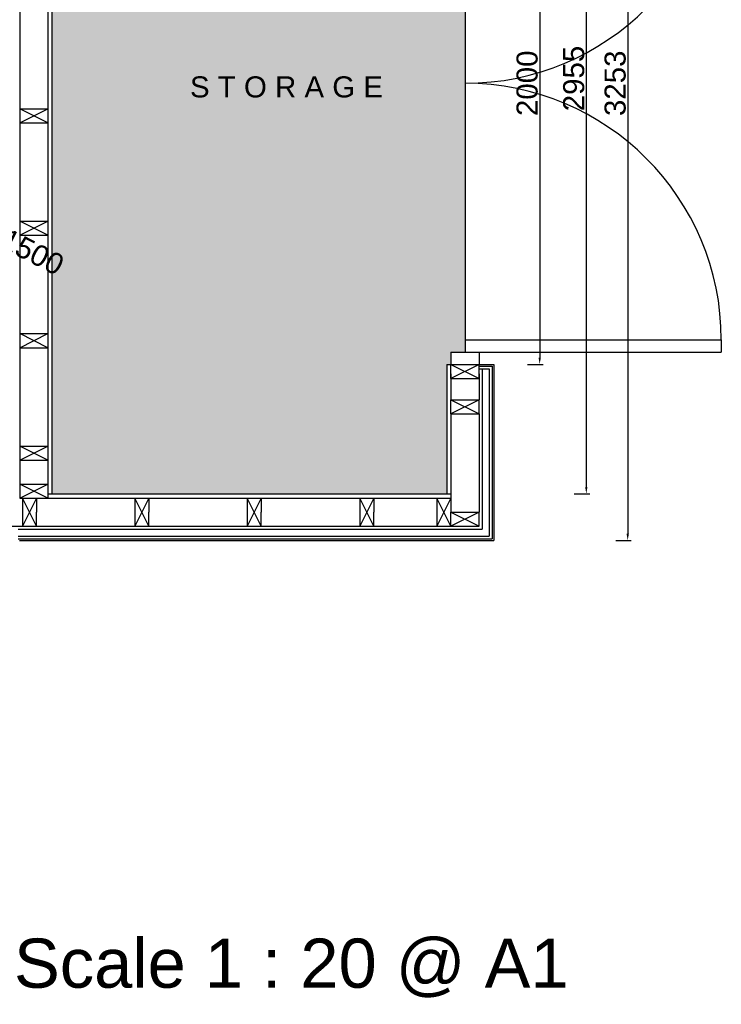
# Model space of a CAD drawing. Extents: x 333785 to 385459, y -97479 to 8502.
# Tile 26 of 89: x 343586 to 346083, y 2400 to 5902. Entities that reach past the tile are written whole.
import ezdxf

# ---------------------------------------------------------------- set-up
doc = ezdxf.new("R2010")
doc.units = 0
doc.header["$LTSCALE"] = 10
doc.layers.get('0').update_dxf_attribs({"color": 1, "linetype": 'CONTINUOUS'})
doc.layers.get('DEFPOINTS').update_dxf_attribs({"linetype": 'CONTINUOUS'})
doc.layers.add('A000T600', color=6, linetype='CONTINUOUS')
doc.styles.add('ARIAL', font='arial.ttf', dxfattribs={"height": 75})
doc.styles.add('SWISS', font='swissel.ttf', dxfattribs={"height": 10})
doc.dimstyles.new('AEC-A', dxfattribs={"dimscale": 50, "dimtxt": 28, "dimasz": 2.5, "dimexe": 1.25, "dimexo": 0.625, "dimtad": 1, "dimdec": 1, "dimdsep": 46, "dimtxsty": 'ARIAL', "dimcen": 2.5, "dimadec": 0, "dimazin": 0, "dimtfac": 1, "dimtdec": 0, "dimtmove": 2, "dimatfit": 3, "dimfxl": 1, "dimtolj": 1, "dimtzin": 0, "dimarcsym": 0})

# ---------------------------------------------------------------- blocks, each defined once
blk = doc.blocks.new('*D559')
at = {"layer": 'A000T600', "color": 6, "linetype": 'Continuous', "lineweight": -2, "transparency": 16777216}
for p, q in [((342103.7, 5857.3), (342082, 5868.4)), ((342125.5, 5846.1), (343459.9, 5161)), ((343481.6, 5149.8), (343503.4, 5138.7))]:
    blk.add_line(p, q, dxfattribs=at)
at = {"layer": 'A000T600', "color": 6, "transparency": 16777216}
for points in [[(342105.6, 5860.9), (342101.9, 5853.6), (342125.5, 5846.1)], [(343483.5, 5153.5), (343479.8, 5146.2), (343459.9, 5161)]]:
    blk.add_solid(points, dxfattribs=at)
at = {"layer": 'DEFPOINTS', "color": 0, "transparency": 16777216}
for p in [(342125.5, 5846.1), (343459.9, 5161)]:
    blk.add_point(p, dxfattribs=at)
at = {"layer": 'A000T600', "color": 7, "transparency": 16777216, "insert": (343593.9, 5092.2), "char_height": 75, "attachment_point": 5, "rotation": 332.8233, "style": 'ARIAL'}
blk.add_mtext('\\A1;∅1500', dxfattribs=at)
blk = doc.blocks.new('*D566')
at = {"layer": 'A000T600', "color": 6, "linetype": 'Continuous', "lineweight": -2, "transparency": 16777216}
for p, q in [((345559.4, 7170), (345614.5, 7170)), ((345602.2, 7145.5), (345602.2, 4239.4)), ((345559.4, 4215), (345614.5, 4215))]:
    blk.add_line(p, q, dxfattribs=at)
at = {"layer": 'A000T600', "color": 6, "transparency": 16777216}
for points in [[(345598.2, 7145.5), (345606.3, 7145.5), (345602.2, 7170)], [(345598.2, 4239.4), (345606.3, 4239.4), (345602.2, 4215)]]:
    blk.add_solid(points, dxfattribs=at)
at = {"layer": 'DEFPOINTS', "color": 0, "transparency": 16777216}
for p in [(345553.3, 7170), (345553.3, 4215), (345602.2, 4215)]:
    blk.add_point(p, dxfattribs=at)
at = {"layer": 'A000T600', "color": 7, "transparency": 16777216, "insert": (345557.8, 5692.5), "char_height": 75, "attachment_point": 5, "rotation": 90, "style": 'ARIAL'}
blk.add_mtext('\\A1;2955', dxfattribs=at)
blk = doc.blocks.new('*D567')
at = {"layer": 'A000T600', "color": 6, "linetype": 'Continuous', "lineweight": -2, "transparency": 16777216}
for p, q in [((345393.5, 6675.5), (345448.6, 6675.5)), ((345436.3, 6651), (345436.3, 4699.9)), ((345393.5, 4675.5), (345448.6, 4675.5))]:
    blk.add_line(p, q, dxfattribs=at)
at = {"layer": 'A000T600', "color": 6, "transparency": 16777216}
for points in [[(345432.3, 6651), (345440.4, 6651), (345436.3, 6675.5)], [(345432.3, 4699.9), (345440.4, 4699.9), (345436.3, 4675.5)]]:
    blk.add_solid(points, dxfattribs=at)
at = {"layer": 'DEFPOINTS', "color": 0, "transparency": 16777216}
for p in [(345387.3, 6675.5), (345387.3, 4675.5), (345436.3, 4675.5)]:
    blk.add_point(p, dxfattribs=at)
at = {"layer": 'A000T600', "color": 7, "transparency": 16777216, "insert": (345391.9, 5675.5), "char_height": 75, "attachment_point": 5, "rotation": 90, "style": 'ARIAL'}
blk.add_mtext('\\A1;2000', dxfattribs=at)
blk = doc.blocks.new('*D573')
at = {"layer": 'A000T600', "color": 6, "linetype": 'Continuous', "lineweight": -2, "transparency": 16777216}
for p, q in [((345706.8, 7302), (345761.9, 7302)), ((345749.6, 7277.5), (345749.6, 4073.4)), ((345706.8, 4049), (345761.9, 4049))]:
    blk.add_line(p, q, dxfattribs=at)
at = {"layer": 'A000T600', "color": 6, "transparency": 16777216}
for points in [[(345745.6, 7277.5), (345753.7, 7277.5), (345749.6, 7302)], [(345745.6, 4073.4), (345753.7, 4073.4), (345749.6, 4049)]]:
    blk.add_solid(points, dxfattribs=at)
at = {"layer": 'DEFPOINTS', "color": 0, "transparency": 16777216}
for p in [(345700.6, 7302), (345700.6, 4049), (345749.6, 4049)]:
    blk.add_point(p, dxfattribs=at)
at = {"layer": 'A000T600', "color": 7, "transparency": 16777216, "insert": (345705.2, 5675.5), "char_height": 75, "attachment_point": 5, "rotation": 90, "style": 'ARIAL'}
blk.add_mtext('\\A1;3253', dxfattribs=at)

msp = doc.modelspace()

# ---------------------------------------------------------------- hatches: boundary and pattern name
at = {"layer": 'A000T600', "transparency": 33554559}
h = msp.add_hatch(color=41, dxfattribs=at)
h.dxf.hatch_style = 1
h.paths.add_polyline_path([(345170.7, 6631.5), (345120.7, 6631.5), (345120.7, 6675.5), (345105.7, 6675.5), (345105.7, 7136), (343700.7, 7136), (343700.7, 4215), (345105.7, 4215), (345105.7, 4675.5), (345120.7, 4675.5), (345120.7, 4719.5), (345170.7, 4719.5)])

# ---------------------------------------------------------------- linework, layer by layer
at = {"layer": 'A000T600', "color": 7}
for p, q in [((343700.7, 7136), (343700.7, 4215)), ((343585.7, 5585), (343685.7, 5585)), ((343585.7, 5585), (343585.7, 5535)), ((343685.7, 5585), (343685.7, 5535)), ((343585.7, 5535), (343685.7, 5535)), ((343585.7, 5185), (343685.7, 5185)), ((343585.7, 5185), (343585.7, 5135)), ((343685.7, 5185), (343685.7, 5135)), ((343585.7, 5135), (343685.7, 5135)), ((343585.7, 4785), (343685.7, 4785)), ((343585.7, 4785), (343585.7, 4735)), ((343685.7, 4785), (343685.7, 4735)), ((343585.7, 4735), (343685.7, 4735)), ((345105.7, 4675.5), (345105.7, 4215)), ((345105.7, 4675.5), (345120.7, 4675.5)), ((345120.7, 4675.5), (345220.7, 4675.5)), ((345120.7, 4625.5), (345120.7, 4675.5)), ((345220.7, 4675.5), (345272.7, 4675.5)), ((345220.7, 4625.5), (345220.7, 4675.5)), ((345220.7, 4659.5), (345256.7, 4659.5)), ((345231.7, 4659.5), (345231.7, 4090)), ((345256.7, 4659.5), (345256.7, 4065)), ((345272.7, 4675.5), (345272.7, 4049)), ((345120.7, 4625.5), (345220.7, 4625.5)), ((345120.7, 4550), (345220.7, 4550)), ((345120.7, 4500), (345120.7, 4550)), ((345220.7, 4500), (345220.7, 4550)), ((345120.7, 4500), (345220.7, 4500)), ((343585.7, 4385), (343685.7, 4385)), ((343585.7, 4385), (343585.7, 4335)), ((343685.7, 4385), (343685.7, 4335)), ((343585.7, 4335), (343685.7, 4335)), ((343585.7, 4250), (343685.7, 4250)), ((343585.7, 4250), (343585.7, 4200)), ((343685.7, 4250), (343685.7, 4200)), ((343685.7, 4215), (345120.7, 4215)), ((343585.7, 4200), (343595.7, 4200)), ((343595.7, 4200), (343595.7, 4100)), ((343595.7, 4200), (343645.7, 4200)), ((343595.7, 4200), (343645.7, 4200)), ((343645.7, 4200), (343685.7, 4200)), ((343645.7, 4200), (343645.7, 4150)), ((343995.7, 4200), (343995.7, 4100)), ((343995.7, 4200), (344045.7, 4200)), ((344045.7, 4200), (344045.7, 4150)), ((344395.7, 4200), (344395.7, 4100)), ((344395.7, 4200), (344445.7, 4200)), ((344445.7, 4200), (344445.7, 4150)), ((344795.7, 4200), (344795.7, 4100)), ((344795.7, 4200), (344845.7, 4200)), ((344845.7, 4200), (344845.7, 4150)), ((345070.7, 4200), (345070.7, 4100)), ((345070.7, 4200), (345120.7, 4200)), ((345120.7, 4200), (345120.7, 4150)), ((343645.7, 4100), (343645.7, 4150)), ((344045.7, 4100), (344045.7, 4150)), ((344445.7, 4100), (344445.7, 4150)), ((344845.7, 4100), (344845.7, 4150)), ((345120.7, 4150), (345220.7, 4150)), ((345120.7, 4100), (345120.7, 4150)), ((345220.7, 4100), (345220.7, 4150)), ((343595.7, 4100), (343645.7, 4100)), ((343995.7, 4100), (344045.7, 4100)), ((344395.7, 4100), (344445.7, 4100)), ((344795.7, 4100), (344845.7, 4100)), ((345070.7, 4100), (345120.7, 4100)), ((345120.7, 4100), (345220.7, 4100)), ((343580.4, 4090), (345231.7, 4090)), ((343580.4, 4065), (345256.7, 4065)), ((343585.4, 4049), (345272.7, 4049))]:
    msp.add_line(p, q, dxfattribs=at)
at = {"layer": 'A000T600', "color": 1}
for p, q in [((345170.7, 6631.5), (345170.7, 4719.5)), ((343585.7, 5935), (343585.7, 5585)), ((343685.7, 5935), (343685.7, 5585)), ((343585.7, 5535), (343585.7, 5185)), ((343685.7, 5535), (343685.7, 5185)), ((343585.7, 5135), (343585.7, 4785)), ((343685.7, 5135), (343685.7, 4785)), ((345170.7, 4763.5), (346082.7, 4763.5)), ((346082.7, 4763.5), (346082.7, 4719.5)), ((343585.7, 4735), (343585.7, 4385)), ((343685.7, 4735), (343685.7, 4385)), ((345120.7, 4719.5), (346082.7, 4719.5)), ((345120.7, 4719.5), (345120.7, 4675.5)), ((345220.7, 4719.5), (345220.7, 4675.5)), ((345220.7, 4669.5), (345266.7, 4669.5)), ((345266.7, 4669.5), (345266.7, 4055)), ((345120.7, 4642.5), (345120.7, 4550)), ((345220.7, 4642.5), (345220.7, 4550)), ((345120.7, 4500), (345120.7, 4200)), ((345220.7, 4500), (345220.7, 4150)), ((343585.7, 4335), (343585.7, 4250)), ((343685.7, 4335), (343685.7, 4250)), ((343645.7, 4200), (343685.7, 4200)), ((343685.7, 4200), (343995.7, 4200)), ((344045.7, 4200), (344395.7, 4200)), ((344445.7, 4200), (344795.7, 4200)), ((344845.7, 4200), (345070.7, 4200)), ((343470.7, 4100), (343595.7, 4100)), ((343645.7, 4100), (343995.7, 4100)), ((344045.7, 4100), (344395.7, 4100)), ((344445.7, 4100), (344795.7, 4100)), ((344845.7, 4100), (345195.7, 4100)), ((343580.4, 4055), (345266.7, 4055))]:
    msp.add_line(p, q, dxfattribs=at)
at = {"layer": 'A000T600', "color": 6}
for p, q in [((343585.7, 5535), (343685.7, 5585)), ((343685.7, 5535), (343585.7, 5585)), ((343585.7, 5135), (343685.7, 5185)), ((343685.7, 5135), (343585.7, 5185)), ((343585.7, 4735), (343685.7, 4785)), ((343685.7, 4735), (343585.7, 4785)), ((345220.7, 4675.5), (345120.7, 4625.5)), ((345120.7, 4675.5), (345220.7, 4625.5)), ((345220.7, 4550), (345120.7, 4500)), ((345120.7, 4550), (345220.7, 4500)), ((343585.7, 4335), (343685.7, 4385)), ((343685.7, 4335), (343585.7, 4385)), ((343585.7, 4200), (343685.7, 4250)), ((343685.7, 4200), (343585.7, 4250)), ((343645.7, 4100), (343595.7, 4200)), ((343645.7, 4200), (343595.7, 4100)), ((344045.7, 4100), (343995.7, 4200)), ((344045.7, 4200), (343995.7, 4100)), ((344445.7, 4100), (344395.7, 4200)), ((344445.7, 4200), (344395.7, 4100)), ((344845.7, 4100), (344795.7, 4200)), ((344845.7, 4200), (344795.7, 4100)), ((345120.7, 4100), (345070.7, 4200)), ((345120.7, 4200), (345070.7, 4100)), ((345220.7, 4150), (345120.7, 4100)), ((345120.7, 4150), (345220.7, 4100))]:
    msp.add_line(p, q, dxfattribs=at)
at = {"layer": 'A000T600', "color": 1}
for centre, start, end in [((345170.7, 6587.5), 270, 0), ((345170.7, 4763.5), 0, 90)]:
    msp.add_arc(centre, 912, start, end, dxfattribs=at)

# ---------------------------------------------------------------- texts
at = {"color": 7, "ltscale": 2.25, "insert": (342297.6, 2528.3), "char_height": 175, "attachment_point": 5, "style": 'SWISS'}
msp.add_mtext('\\A1;P R O P O S E D   F L O O R    P L A N - Scale 1 : 20 @ A1 ', dxfattribs=at)
at = {"layer": 'A000T600', "color": 7, "insert": (344191.8, 5700.2), "char_height": 75, "attachment_point": 1, "style": 'ARIAL'}
msp.add_mtext_dynamic_manual_height_columns('S T O R A G E', width=3040.567, gutter_width=375, heights=[0], dxfattribs=at)

# ---------------------------------------------------------------- dimensions: what is measured, and where the dimension line sits
at = {"layer": 'A000T600', "color": 3}
for base, p1, p2, picture, middle in [((345749.6, 4049), (345700.6, 7302), (345700.6, 4049), '*D573', (345705.2, 5675.5)), ((345602.2, 4215), (345553.3, 7170), (345553.3, 4215), '*D566', (345557.8, 5692.5)), ((345436.3, 4675.5), (345387.3, 6675.5), (345387.3, 4675.5), '*D567', (345391.9, 5675.5))]:
    dim = msp.add_linear_dim(base=base, p1=p1, p2=p2, angle=90, dimstyle='AEC-A', override={"dimscale": 9.779315, "dimtxt": 200, "dimdec": 0, "dimclrd": 6, "dimclre": 6, "dimclrt": 7, "dimfxl": 1.25}, dxfattribs=at)
    dim.commit()
    dim.dimension.update_dxf_attribs({"geometry": picture, "text_midpoint": middle})
dim = msp.add_diameter_dim_2p(p1=(342125.5, 5846.1), p2=(343459.9, 5161), dimstyle='AEC-A', override={"dimscale": 9.779315, "dimtxt": 200, "dimdec": 0, "dimclrd": 6, "dimclre": 6, "dimclrt": 7, "dimfxl": 1.25}, dxfattribs=at)
dim.commit()
dim.dimension.update_dxf_attribs({"geometry": '*D559', "text_midpoint": (343593.9, 5092.2), "dimtype": 163})

doc.saveas('drawing.dxf')
